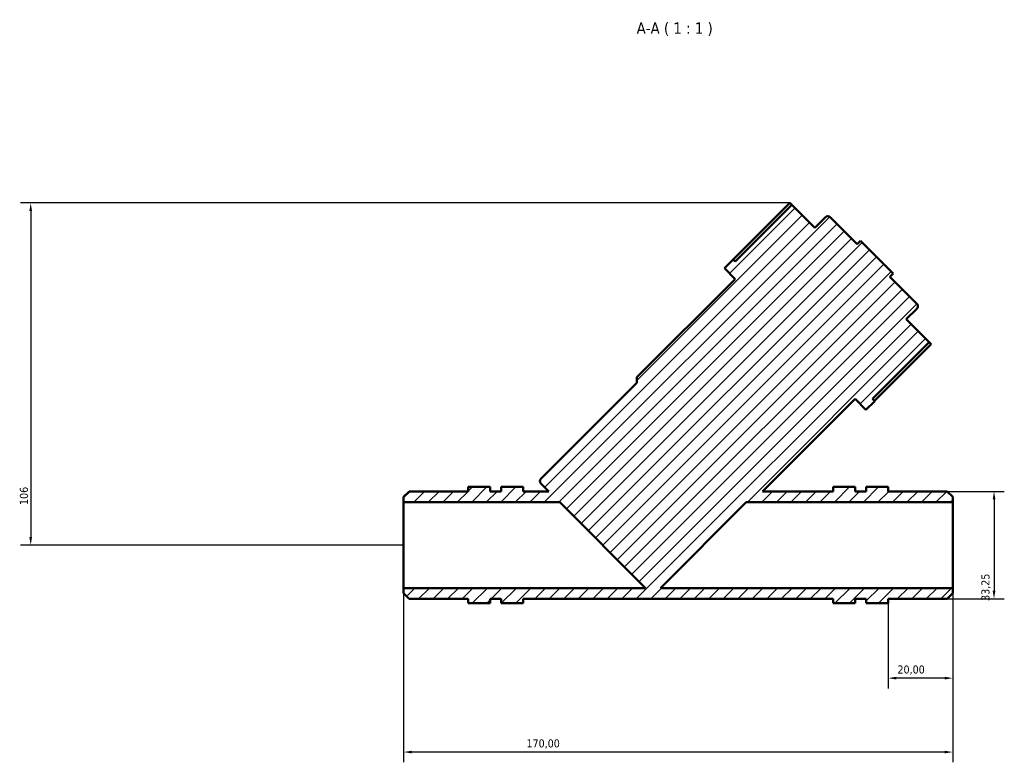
# Model space of a CAD drawing. Header units: millimetres. Extents: x 0 to 896, y 0 to 1066.
# Tile 6 of 7: x 234 to 539, y 836 to 1066. Entities that reach past the tile are written whole.
import ezdxf

# ---------------------------------------------------------------- set-up
doc = ezdxf.new("R2010")
doc.units = ezdxf.units.MM
for name, color, linetype, lineweight in [('Dimension (ISO)', 7, 'Continuous', 25), ('Hatch (ISO)', 7, 'Continuous', 18), ('Symbol (ISO)', 7, 'Continuous', 25), ('Visible (ISO)', 7, 'Continuous', 50)]:
    doc.layers.add(name, color=color, linetype=linetype, lineweight=lineweight)
doc.styles.add('Label Text (ISO)', font='tahoma.ttf')
doc.styles.add('Note Text (ISO)', font='tahoma.ttf')
doc.dimstyles.new('Default (ISO)', dxfattribs={"dimtxt": 2.5, "dimasz": 2.5, "dimexe": 3.175, "dimexo": 0, "dimgap": 0.762, "dimtad": 1, "dimrnd": 1e-08, "dimzin": 0, "dimtxsty": 'Note Text (ISO)', "dimcen": 0.09, "dimdle": 10, "dimclrd": 256, "dimclre": 256, "dimclrt": 256, "dimazin": 0, "dimtfac": 1.40208, "dimtmove": 0, "dimatfit": 3, "dimfxl": 1, "dimtolj": 1, "dimtzin": 0, "dimlwd": -1, "dimlwe": -1, "dimarcsym": 0})

# ---------------------------------------------------------------- blocks, each defined once
blk = doc.blocks.new('*D7')
at = {"layer": 'Defpoints', "color": 0, "transparency": 16777216}
for p in [(472.2, 1009.68), (237.19, 903.74), (352.62, 903.74)]:
    blk.add_point(p, dxfattribs=at)
at = {"layer": 'Dimension (ISO)', "transparency": 16777216}
for p, q in [((472.2, 1009.68), (234.01, 1009.68)), ((237.19, 1007.18), (237.19, 906.24)), ((352.62, 903.74), (234.01, 903.74))]:
    blk.add_line(p, q, dxfattribs=at)
for points in [[(236.77, 1007.18), (237.6, 1007.18), (237.19, 1009.68)], [(236.77, 906.24), (237.6, 906.24), (237.19, 903.74)]]:
    blk.add_solid(points, dxfattribs=at)
at = {"layer": 'Dimension (ISO)', "color": 232, "true_color": 0xca0064, "transparency": 16777216, "insert": (233.82, 916.16), "char_height": 2.5, "attachment_point": 1, "rotation": 90, "style": 'Note Text (ISO)'}
blk.add_mtext('\\A1;106', dxfattribs=at)
blk = doc.blocks.new('*D8')
at = {"layer": 'Defpoints', "color": 0, "transparency": 16777216}
for p in [(520.92, 920.36), (520.92, 887.11), (535.4, 887.11)]:
    blk.add_point(p, dxfattribs=at)
at = {"layer": 'Dimension (ISO)', "transparency": 16777216}
for p, q in [((520.92, 920.36), (538.58, 920.36)), ((535.4, 917.86), (535.4, 889.61)), ((520.92, 887.11), (538.58, 887.11))]:
    blk.add_line(p, q, dxfattribs=at)
for points in [[(534.98, 917.86), (535.82, 917.86), (535.4, 920.36)], [(534.98, 889.61), (535.82, 889.61), (535.4, 887.11)]]:
    blk.add_solid(points, dxfattribs=at)
at = {"layer": 'Dimension (ISO)', "color": 232, "true_color": 0xca0064, "transparency": 16777216, "insert": (531.47, 886.45), "char_height": 2.5, "attachment_point": 1, "rotation": 90, "style": 'Note Text (ISO)'}
blk.add_mtext('\\A1;33,25', dxfattribs=at)
blk = doc.blocks.new('*D9')
at = {"layer": 'Defpoints', "color": 0, "transparency": 16777216}
for p in [(522.62, 890.44), (502.62, 885.74), (502.62, 862.55)]:
    blk.add_point(p, dxfattribs=at)
at = {"layer": 'Dimension (ISO)', "transparency": 16777216}
for p, q in [((522.62, 890.44), (522.62, 859.37)), ((502.62, 885.74), (502.62, 859.37)), ((520.12, 862.55), (505.12, 862.55))]:
    blk.add_line(p, q, dxfattribs=at)
for points in [[(505.12, 862.96), (505.12, 862.13), (502.62, 862.55)], [(520.12, 862.96), (520.12, 862.13), (522.62, 862.55)]]:
    blk.add_solid(points, dxfattribs=at)
at = {"layer": 'Dimension (ISO)', "color": 232, "true_color": 0xca0064, "transparency": 16777216, "insert": (505.5, 866.48), "char_height": 2.5, "attachment_point": 1, "style": 'Note Text (ISO)'}
blk.add_mtext('\\A1;20,00', dxfattribs=at)
blk = doc.blocks.new('*D10')
at = {"layer": 'Defpoints', "color": 0, "transparency": 16777216}
for p in [(352.62, 890.44), (522.62, 890.44), (352.62, 839.66)]:
    blk.add_point(p, dxfattribs=at)
at = {"layer": 'Dimension (ISO)', "transparency": 16777216}
for p, q in [((352.62, 890.44), (352.62, 836.49)), ((522.62, 890.44), (522.62, 836.49)), ((520.12, 839.66), (355.12, 839.66))]:
    blk.add_line(p, q, dxfattribs=at)
for points in [[(355.12, 840.08), (355.12, 839.25), (352.62, 839.66)], [(520.12, 840.08), (520.12, 839.25), (522.62, 839.66)]]:
    blk.add_solid(points, dxfattribs=at)
at = {"layer": 'Dimension (ISO)', "color": 232, "true_color": 0xca0064, "transparency": 16777216, "insert": (390.66, 843.6), "char_height": 2.5, "attachment_point": 1, "style": 'Note Text (ISO)'}
blk.add_mtext('\\A1;170,00', dxfattribs=at)

msp = doc.modelspace()

# ---------------------------------------------------------------- hatches: boundary and pattern name
at = {"layer": 'Hatch (ISO)'}
h = msp.add_hatch(dxfattribs=at)
h.set_pattern_fill('ANSI31', color=256, scale=25.4, style=0)
h.set_pattern_definition([(45, (0, 0), (-2.245064, 2.245064), [])])
edge = h.paths.add_edge_path()
edge.add_line((354.317, 920.36), (352.617, 918.66))
edge.add_line((352.617, 918.66), (352.617, 917.035))
edge.add_line((352.617, 917.035), (400.938, 917.035))
edge.add_line((400.938, 917.035), (427.537, 890.436))
edge.add_line((427.537, 890.436), (352.617, 890.436))
edge.add_line((352.617, 890.436), (352.617, 888.811))
edge.add_line((352.617, 888.811), (354.317, 887.111))
edge.add_line((354.317, 887.111), (372.617, 887.111))
edge.add_line((372.617, 887.111), (372.617, 885.735))
edge.add_line((372.617, 885.735), (379.417, 885.735))
edge.add_line((379.417, 885.735), (379.417, 887.111))
edge.add_line((379.417, 887.111), (382.817, 887.111))
edge.add_line((382.817, 887.111), (382.817, 885.735))
edge.add_line((382.817, 885.735), (389.617, 885.735))
edge.add_line((389.617, 885.735), (389.617, 887.111))
edge.add_line((389.617, 887.111), (485.617, 887.111))
edge.add_line((485.617, 887.111), (485.617, 885.735))
edge.add_line((485.617, 885.735), (492.417, 885.735))
edge.add_line((492.417, 885.735), (492.417, 887.111))
edge.add_line((492.417, 887.111), (495.817, 887.111))
edge.add_line((495.817, 887.111), (495.817, 885.735))
edge.add_line((495.817, 885.735), (502.617, 885.735))
edge.add_line((502.617, 885.735), (502.617, 887.111))
edge.add_line((502.617, 887.111), (520.917, 887.111))
edge.add_line((520.917, 887.111), (522.617, 888.811))
edge.add_line((522.617, 888.811), (522.617, 890.436))
edge.add_line((522.617, 890.436), (432.113, 890.436))
edge.add_line((432.113, 890.436), (458.712, 917.035))
edge.add_line((458.712, 917.035), (522.617, 917.035))
edge.add_line((522.617, 917.035), (522.617, 918.66))
edge.add_line((522.617, 918.66), (520.917, 920.36))
edge.add_line((520.917, 920.36), (502.617, 920.36))
edge.add_line((502.617, 920.36), (502.617, 921.736))
edge.add_line((502.617, 921.736), (495.817, 921.736))
edge.add_line((495.817, 921.736), (495.817, 920.36))
edge.add_line((495.817, 920.36), (492.417, 920.36))
edge.add_line((492.417, 920.36), (492.417, 921.736))
edge.add_line((492.417, 921.736), (485.617, 921.736))
edge.add_line((485.617, 921.736), (485.617, 920.36))
edge.add_line((485.617, 920.36), (463.724, 920.36))
edge.add_line((463.724, 920.36), (492.387, 949.023))
edge.add_line((492.387, 949.023), (495.76, 945.65))
edge.add_line((495.76, 945.65), (498.458, 948.349))
edge.add_line((498.458, 948.349), (497.8, 949.006))
edge.add_line((497.8, 949.006), (515.339, 966.545))
edge.add_line((515.339, 966.545), (508.24, 973.645))
edge.add_line((508.24, 973.645), (511.537, 976.943))
edge.add_ellipse((510.788, 977.693), major_axis=(0.75, -0.75), ratio=1, start_angle=0, end_angle=90)
edge.add_line((511.537, 978.442), (503.18, 986.8))
edge.add_line((503.18, 986.8), (504.192, 987.812))
edge.add_line((504.192, 987.812), (494.073, 997.93))
edge.add_line((494.073, 997.93), (493.061, 996.918))
edge.add_line((493.061, 996.918), (484.704, 1005.276))
edge.add_ellipse((483.955, 1004.526), major_axis=(0.75, 0.75), ratio=1, start_angle=0, end_angle=90)
edge.add_line((483.205, 1005.276), (479.907, 1001.978))
edge.add_line((479.907, 1001.978), (472.807, 1009.078))
edge.add_line((472.807, 1009.078), (455.268, 991.539))
edge.add_line((455.268, 991.539), (454.61, 992.196))
edge.add_line((454.61, 992.196), (451.912, 989.498))
edge.add_line((451.912, 989.498), (455.285, 986.125))
edge.add_line((455.285, 986.125), (424.847, 955.687))
edge.add_line((424.847, 955.687), (424.847, 954.001))
edge.add_line((424.847, 954.001), (395.117, 924.27))
edge.add_ellipse((395.824, 923.563), major_axis=(-0.707, 0.707), ratio=1, start_angle=0, end_angle=90)
edge.add_line((395.117, 922.856), (397.613, 920.36))
edge.add_line((397.613, 920.36), (389.617, 920.36))
edge.add_line((389.617, 920.36), (389.617, 921.736))
edge.add_line((389.617, 921.736), (382.817, 921.736))
edge.add_line((382.817, 921.736), (382.817, 920.36))
edge.add_line((382.817, 920.36), (379.417, 920.36))
edge.add_line((379.417, 920.36), (379.417, 921.736))
edge.add_line((379.417, 921.736), (372.617, 921.736))
edge.add_line((372.617, 921.736), (372.617, 920.36))
edge.add_line((372.617, 920.36), (354.317, 920.36))

# ---------------------------------------------------------------- linework, layer by layer
at = {"layer": 'Visible (ISO)'}
for p, q in [((454.662, 992.145), (472.201, 1009.684)), ((472.807, 1009.078), (455.268, 991.539)), ((472.201, 1009.684), (472.807, 1009.078)), ((479.907, 1001.978), (472.807, 1009.078)), ((483.205, 1005.276), (479.907, 1001.978)), ((493.061, 996.918), (484.704, 1005.276)), ((494.073, 997.93), (493.061, 996.918)), ((504.192, 987.812), (494.073, 997.93)), ((454.61, 992.196), (451.912, 989.498)), ((455.268, 991.539), (454.61, 992.196)), ((451.912, 989.498), (455.285, 986.125)), ((503.18, 986.8), (504.192, 987.812)), ((455.285, 986.125), (424.847, 955.687)), ((511.537, 978.442), (503.18, 986.8)), ((508.24, 973.645), (511.537, 976.943)), ((515.339, 966.545), (508.24, 973.645)), ((497.8, 949.006), (515.339, 966.545)), ((515.339, 966.545), (515.946, 965.939)), ((515.946, 965.939), (498.407, 948.4)), ((424.847, 955.687), (424.847, 954.001)), ((424.847, 954.001), (395.117, 924.27)), ((463.724, 920.36), (492.387, 949.023)), ((492.387, 949.023), (495.76, 945.65)), ((495.76, 945.65), (498.458, 948.349)), ((498.458, 948.349), (497.8, 949.006)), ((372.617, 921.736), (372.617, 921.775)), ((372.617, 921.775), (379.417, 921.775)), ((379.417, 921.736), (372.617, 921.736)), ((372.617, 921.736), (372.617, 920.36)), ((379.417, 921.736), (379.417, 921.775)), ((379.417, 920.36), (379.417, 921.736)), ((382.817, 921.775), (389.617, 921.775)), ((382.817, 921.775), (382.817, 921.736)), ((389.617, 921.736), (382.817, 921.736)), ((382.817, 921.736), (382.817, 920.36)), ((389.617, 921.775), (389.617, 921.736)), ((389.617, 920.36), (389.617, 921.736)), ((395.117, 922.856), (397.613, 920.36)), ((492.417, 921.775), (485.617, 921.775)), ((485.617, 921.775), (485.617, 921.736)), ((492.417, 921.736), (485.617, 921.736)), ((485.617, 921.736), (485.617, 920.36)), ((492.417, 921.736), (492.417, 921.775)), ((492.417, 920.36), (492.417, 921.736)), ((502.617, 921.775), (495.817, 921.775)), ((495.817, 921.775), (495.817, 921.736)), ((502.617, 921.736), (495.817, 921.736)), ((495.817, 921.736), (495.817, 920.36)), ((502.617, 921.736), (502.617, 921.775)), ((502.617, 920.36), (502.617, 921.736)), ((354.317, 920.36), (352.617, 918.66)), ((352.617, 918.66), (352.617, 917.035)), ((372.617, 920.36), (354.317, 920.36)), ((382.817, 920.36), (379.417, 920.36)), ((397.613, 920.36), (389.617, 920.36)), ((485.617, 920.36), (463.724, 920.36)), ((495.817, 920.36), (492.417, 920.36)), ((520.917, 920.36), (502.617, 920.36)), ((522.617, 918.66), (520.917, 920.36)), ((522.617, 917.035), (522.617, 918.66)), ((352.617, 917.035), (400.938, 917.035)), ((352.617, 890.436), (352.617, 917.035)), ((400.938, 917.035), (427.537, 890.436)), ((432.113, 890.436), (458.712, 917.035)), ((458.712, 917.035), (522.617, 917.035)), ((522.617, 890.436), (522.617, 917.035)), ((427.537, 890.436), (352.617, 890.436)), ((352.617, 890.436), (352.617, 888.811)), ((522.617, 890.436), (432.113, 890.436)), ((522.617, 888.811), (522.617, 890.436)), ((352.617, 888.811), (354.317, 887.111)), ((354.317, 887.111), (372.617, 887.111)), ((372.617, 887.111), (372.617, 885.735)), ((379.417, 885.735), (379.417, 887.111)), ((379.417, 887.111), (382.817, 887.111)), ((382.817, 887.111), (382.817, 885.735)), ((389.617, 885.735), (389.617, 887.111)), ((389.617, 887.111), (485.617, 887.111)), ((485.617, 887.111), (485.617, 885.735)), ((492.417, 885.735), (492.417, 887.111)), ((492.417, 887.111), (495.817, 887.111)), ((495.817, 887.111), (495.817, 885.735)), ((502.617, 885.735), (502.617, 887.111)), ((502.617, 887.111), (520.917, 887.111)), ((520.917, 887.111), (522.617, 888.811)), ((372.617, 885.735), (379.417, 885.735)), ((382.817, 885.735), (389.617, 885.735)), ((485.617, 885.735), (492.417, 885.735)), ((495.817, 885.735), (502.617, 885.735))]:
    msp.add_line(p, q, dxfattribs=at)
for centre, radius, start, end in [((483.955, 1004.526), 1.06, 45, 135), ((510.788, 977.693), 1.06, 315, 45), ((395.824, 923.563), 1, 135, 225)]:
    msp.add_arc(centre, radius, start, end, dxfattribs=at)

# ---------------------------------------------------------------- texts
at = {"layer": 'Symbol (ISO)', "insert": (424.755, 1061.416), "char_height": 3.5, "attachment_point": 7, "style": 'Label Text (ISO)'}
msp.add_mtext('A-A ( 1 : 1 )', dxfattribs=at)

# ---------------------------------------------------------------- dimensions: what is measured, and where the dimension line sits
at = {"layer": 'Dimension (ISO)'}
for base, p1, p2, angle, override, picture, middle in [((237.187, 903.735), (472.201, 1009.684), (352.617, 903.735), 90, {"dimdec": 0, "dimtp": 0, "dimtm": 0, "dimtdec": 2, "dimtofl": 0, "dimatfit": 1}, '*D7', (237.187, 918.728)), ((535.4, 887.111), (520.917, 920.36), (520.917, 887.111), 90, {"dimdec": 2, "dimtp": 0, "dimtm": 0, "dimtdec": 2, "dimtofl": 0, "dimatfit": 1}, '*D8', (535.4, 890.553)), ((352.617, 839.663), (522.617, 890.436), (352.617, 890.436), 180, {"dimdec": 2, "dimtp": 0, "dimtm": 0, "dimtdec": 2, "dimtofl": 0, "dimatfit": 1}, '*D10', (395.617, 839.663)), ((502.617, 862.547), (522.617, 890.436), (502.617, 885.735), 180, {"dimdec": 2, "dimtp": 0, "dimtm": 0, "dimtdec": 2, "dimtofl": 0, "dimatfit": 1}, '*D9', (509.617, 862.547))]:
    dim = msp.add_linear_dim(base=base, p1=p1, p2=p2, angle=angle, dimstyle='Default (ISO)', override=override, dxfattribs=at)
    dim.commit()
    dim.dimension.update_dxf_attribs({"geometry": picture, "text_midpoint": middle, "dimtype": 160})

doc.saveas('drawing.dxf')
